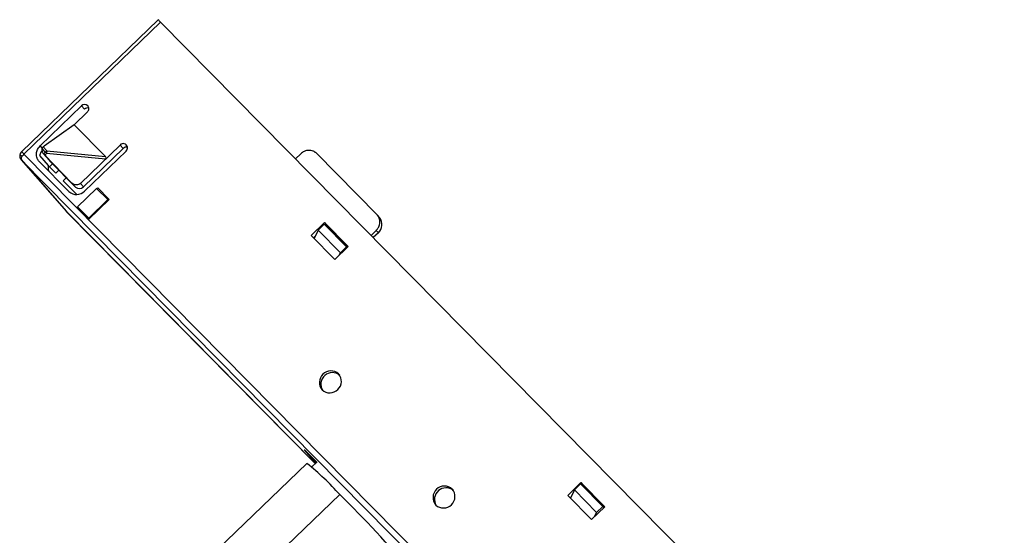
# Paper-space layout '_Trimétrica' of a CAD drawing. Header units: millimetres. Extents: x -103 to 12, y 9 to 142.
# Tile 2 of 2: x -78 to 8, y 97 to 142. Entities that reach past the tile are written whole.
import ezdxf

# ---------------------------------------------------------------- set-up
doc = ezdxf.new("R2010")
doc.units = ezdxf.units.MM

psp = doc.layouts.new('_Trimétrica')

# ---------------------------------------------------------------- linework, layer by layer
at = {"color": 7, "linetype": 'Continuous', "lineweight": 25}
for p, q in [((-65.82, 141.542), (-77.675, 130.072)), ((-65.602, 141.332), (-77.458, 129.862)), ((7.644, 67.057), (-65.602, 141.332)), ((-76.058, 130.578), (-72.465, 134.054)), ((-73.099, 132.418), (-71.949, 133.531)), ((-72.204, 133.755), (-72.465, 134.054)), ((-71.92, 134.07), (-71.893, 134.039)), ((-73.099, 132.418), (-75.717, 130.559)), ((-73.099, 132.418), (-70.378, 129.659)), ((-76.058, 130.578), (-75.87, 130.363)), ((-75.802, 130.485), (-75.477, 130.155)), ((-75.791, 129.927), (-75.191, 129.239)), ((-75.614, 130.041), (-75.763, 129.897)), ((-75.502, 129.927), (-75.652, 129.783)), ((-70.379, 129.428), (-75.502, 129.927)), ((-75.477, 130.155), (-75.485, 130.085)), ((-75.477, 130.155), (-70.378, 129.659)), ((-69.112, 130.654), (-72.561, 127.317)), ((-72.3, 127.018), (-68.851, 130.355)), ((-68.596, 130.131), (-72.189, 126.655)), ((-68.851, 130.355), (-69.112, 130.654)), ((-46.803, 124.591), (-52.07, 129.933)), ((-77.704, 129.384), (-73.792, 124.903)), ((-77.687, 129.365), (-73.775, 124.884)), ((-77.687, 129.365), (-4.44, 55.09)), ((-77.458, 129.862), (-4.211, 55.587)), ((-73.552, 126.614), (-76.131, 129.229)), ((-76.099, 129.731), (-75.343, 128.865)), ((-75.774, 129.908), (-75.174, 129.221)), ((-75.763, 129.897), (-75.774, 129.908)), ((-75.652, 129.783), (-73.287, 127.348)), ((-72.982, 126.998), (-75.174, 129.221)), ((-53.887, 129.453), (-53.434, 129.892)), ((-75.343, 128.865), (-74.698, 128.211)), ((-75.249, 128.77), (-74.982, 129.026)), ((-74.429, 128.465), (-74.698, 128.211)), ((-74.053, 127.557), (-73.789, 127.816)), ((-72.868, 126.356), (-74.053, 127.557)), ((-73.287, 127.348), (-72.982, 126.998)), ((-71.151, 126.891), (-72.803, 125.292)), ((-72.561, 127.317), (-72.3, 127.018)), ((-71.151, 126.891), (-71.053, 126.93)), ((-71.151, 126.891), (-70.184, 125.91)), ((-70.086, 125.95), (-71.053, 126.93)), ((-70.06, 125.92), (-71.856, 124.182)), ((-71.836, 124.311), (-70.184, 125.91)), ((-70.086, 125.95), (-70.184, 125.91)), ((-70.086, 125.95), (-70.06, 125.92)), ((-73.784, 124.893), (-52.175, 102.981)), ((-73.775, 124.884), (-52.175, 102.981)), ((-72.849, 125.192), (-72.803, 125.292)), ((-72.849, 125.192), (-71.882, 124.212)), ((-72.823, 125.163), (-72.849, 125.192)), ((-71.836, 124.311), (-72.803, 125.292)), ((-71.836, 124.311), (-71.882, 124.212)), ((-71.856, 124.182), (-71.882, 124.212)), ((-46.585, 124.345), (-46.768, 124.554)), ((-52.528, 122.807), (-51.379, 123.919)), ((-51.924, 123.261), (-52.259, 122.534)), ((-51.924, 123.261), (-51.385, 123.783)), ((-51.924, 123.261), (-49.989, 121.3)), ((-51.385, 123.783), (-49.45, 121.821)), ((-51.379, 123.919), (-49.315, 121.827)), ((-51.379, 123.919), (-51.197, 123.693)), ((-51.248, 123.644), (-51.197, 123.693)), ((-51.197, 123.693), (-49.336, 121.806)), ((-47.33, 122.804), (-46.876, 123.242)), ((-46.694, 123.033), (-46.876, 123.242)), ((-50.465, 120.714), (-52.528, 122.807)), ((-52.326, 122.601), (-52.149, 122.772)), ((-46.694, 123.033), (-47.135, 122.606)), ((-49.315, 121.827), (-50.465, 120.714)), ((-49.989, 121.3), (-49.45, 121.821)), ((-49.391, 121.753), (-49.45, 121.821)), ((-50.093, 121.074), (-49.989, 121.3)), ((-50.141, 110.775), (-50.073, 110.698)), ((-53.089, 104.164), (-53.091, 104.163)), ((-52.113, 103.041), (-53.091, 104.163)), ((-53.052, 104.127), (-52.045, 103.106)), ((-53.032, 104.102), (-52.11, 103.043)), ((-52.046, 103.105), (-52.994, 104.066)), ((-52.889, 102.988), (-62.115, 94.124)), ((-52.003, 103.146), (-52.488, 102.68)), ((-30.252, 100.217), (-29.102, 101.329)), ((-29.679, 100.704), (-29.14, 101.225)), ((-29.14, 101.225), (-27.206, 99.264)), ((-29.102, 101.329), (-27.039, 99.237)), ((-29.102, 101.329), (-28.92, 101.104)), ((-28.971, 101.054), (-28.92, 101.104)), ((-28.92, 101.104), (-27.06, 99.217)), ((-50.04, 100.283), (-54.653, 95.85)), ((-40.276, 100.772), (-40.208, 100.694)), ((-28.188, 98.125), (-30.252, 100.217)), ((-30.049, 100.012), (-29.956, 100.101)), ((-29.679, 100.704), (-30.014, 99.976)), ((-29.679, 100.704), (-27.745, 98.743)), ((-27.039, 99.237), (-28.188, 98.125)), ((-27.745, 98.743), (-27.206, 99.264)), ((-27.116, 99.162), (-27.206, 99.264)), ((-27.901, 98.403), (-27.745, 98.743))]:
    psp.add_line(p, q, dxfattribs=at)
at = {"color": 7, "linetype": 'Continuous', "lineweight": 25, "flags": 128}
for points in [[(-75.887, 130.314), (-75.734, 130.161), (-75.614, 130.041)], [(-77.605, 129.691), (-77.638, 129.639), (-77.666, 129.589), (-77.687, 129.54), (-77.701, 129.496), (-77.709, 129.455), (-77.708, 129.419), (-77.701, 129.389), (-77.687, 129.365)], [(-53.032, 104.102), (-53.036, 104.107), (-53.037, 104.108), (-53.036, 104.108), (-53.031, 104.104), (-53.025, 104.098), (-53.016, 104.089), (-53.006, 104.079), (-52.994, 104.066)]]:
    psp.add_lwpolyline(points, dxfattribs=at)
at = {"color": 7, "linetype": 'Continuous', "lineweight": 25}
for centre, radius, start, end in [((-67.671, 139.409), 2.825, 42.914, 49.04507), ((-72.184, 133.785), 0.389, 47.20433, 136.26868), ((-71.915, 133.465), 0.409, 77.03078, 134.95478), ((-72.202, 133.815), 0.38, 311.60834, 42.13458), ((-68.836, 130.41), 0.368, 310.68198, 138.51878), ((-77.327, 129.713), 0.5, 134.05393, 220.75785), ((-79.527, 127.939), 2.825, 42.914, 49.04507), ((-74.417, 128.773), 1.693, 131.23574, 133.30582), ((-74.47, 128.834), 1.611, 129.06291, 131.24123), ((-65.346, 128.91), 10.207, 173.3914, 174.28125), ((-68.562, 130.065), 0.41, 77.06926, 134.91626), ((-77.773, 129.822), 0.0417, 178.04523, 236.6735), ((-77.422, 130.293), 0.629, 233.52786, 253.15993), ((-76.64, 129.012), 1.18, 133.88367, 144.85822), ((-72.892, 127.327), 0.972, 227.20433, 316.26868), ((-72.652, 127.354), 0.486, 227.20433, 316.26868), ((-47.329, 123.746), 0.955, 311.70252, 38.83237), ((-50.812, 110.031), 1.002, 47.97233, 220.13553), ((-50.677, 109.872), 1.01, 51.22536, 211.0121), ((-50.907, 110.129), 1.002, 227.97233, 40.13553), ((-67.14, 85.129), 22.848, 41.54552, 51.41117), ((-40.947, 100.027), 1.002, 47.97233, 220.13553), ((-40.812, 99.868), 1.01, 51.22536, 211.0121), ((-106.254, 42.195), 80.834, 39.50237, 45.93926), ((-41.042, 100.126), 1.002, 227.97233, 40.13553)]:
    psp.add_arc(centre, radius, start, end, dxfattribs=at)
for points, knots in [([(-76.131, 129.229), (-76.151, 129.25), (-76.19, 129.292), (-76.24, 129.363), (-76.284, 129.438), (-76.333, 129.548), (-76.374, 129.7), (-76.383, 129.894), (-76.353, 130.09), (-76.284, 130.273), (-76.187, 130.44), (-76.101, 130.532), (-76.058, 130.578)], [0, 0, 0, 0, 0.060099, 0.119808, 0.179664, 0.240199, 0.369538, 0.500121, 0.62939, 0.760042, 0.879663, 1, 1, 1, 1]), ([(-75.89, 130.157), (-75.926, 130.115), (-76.032, 129.99), (-76.072, 129.834), (-76.099, 129.731)], [0, 0, 0, 0, 0.3410488, 1, 1, 1, 1]), ([(-75.887, 130.314), (-75.89, 130.295), (-75.897, 130.259), (-75.898, 130.203), (-75.893, 130.148), (-75.878, 130.076), (-75.845, 129.99), (-75.798, 129.935), (-75.774, 129.908)], [0, 0, 0, 0, 0.123757, 0.247258, 0.372208, 0.500253, 0.747361, 1, 1, 1, 1]), ([(-75.887, 130.314), (-75.883, 130.331), (-75.874, 130.365), (-75.854, 130.41), (-75.83, 130.451), (-75.811, 130.474), (-75.802, 130.485)], [0, 0, 0, 0, 0.268567, 0.523491, 0.7666, 1, 1, 1, 1]), ([(-52.07, 129.933), (-52.091, 129.953), (-52.133, 129.993), (-52.203, 130.044), (-52.278, 130.089), (-52.388, 130.141), (-52.54, 130.185), (-52.736, 130.198), (-52.934, 130.173), (-53.121, 130.109), (-53.292, 130.017), (-53.386, 129.934), (-53.434, 129.892)], [0, 0, 0, 0, 0.0600993, 0.1198084, 0.179664, 0.2401991, 0.369538, 0.5001206, 0.62939, 0.7600424, 0.879663, 1, 1, 1, 1]), ([(-75.343, 128.865), (-75.351, 128.792), (-75.369, 128.645), (-75.352, 128.486), (-75.319, 128.411), (-75.315, 128.401)], [0, 0, 0, 0, 0.465536, 0.931071, 1, 1, 1, 1]), ([(-72.561, 127.317), (-72.603, 127.276), (-72.657, 127.24), (-72.781, 127.191), (-72.852, 127.179), (-72.993, 127.185), (-73.064, 127.203), (-73.19, 127.262), (-73.244, 127.303), (-73.287, 127.348)], [0, 0, 0, 0, 0.25, 0.25, 0.5, 0.5, 0.75, 0.75, 1, 1, 1, 1]), ([(-46.876, 123.242), (-46.854, 123.265), (-46.81, 123.31), (-46.752, 123.383), (-46.701, 123.461), (-46.639, 123.575), (-46.581, 123.73), (-46.551, 123.925), (-46.559, 124.12), (-46.608, 124.299), (-46.688, 124.461), (-46.764, 124.548), (-46.803, 124.591)], [0, 0, 0, 0, 0.060099, 0.119808, 0.179664, 0.240199, 0.369538, 0.500121, 0.62939, 0.760042, 0.879663, 1, 1, 1, 1]), ([(-53.091, 104.163), (-53.092, 104.165), (-53.096, 104.169), (-53.095, 104.17), (-53.09, 104.165), (-53.077, 104.152), (-53.06, 104.136), (-53.052, 104.127)], [0, 0, 0, 0, 0.163717, 0.326692, 0.499937, 0.744879, 1, 1, 1, 1])]:
    psp.add_open_spline(points, degree=3, knots=knots, dxfattribs=at)
for points in [[(-75.802, 130.485), (-75.777, 130.512), (-75.748, 130.537), (-75.717, 130.559)], [(-75.614, 130.041), (-75.57, 130.083), (-75.523, 130.122), (-75.477, 130.155)], [(-75.577, 130.004), (-75.59, 130.017), (-75.602, 130.029), (-75.614, 130.041)], [(-75.502, 129.927), (-75.528, 129.953), (-75.553, 129.979), (-75.577, 130.004)], [(-75.652, 129.783), (-75.671, 129.803), (-75.709, 129.842), (-75.745, 129.878), (-75.763, 129.897)], [(-70.379, 129.428), (-70.303, 129.502), (-70.303, 129.583), (-70.378, 129.659)]]:
    psp.add_open_spline(points, degree=3, dxfattribs=at)

doc.saveas('drawing.dxf')
